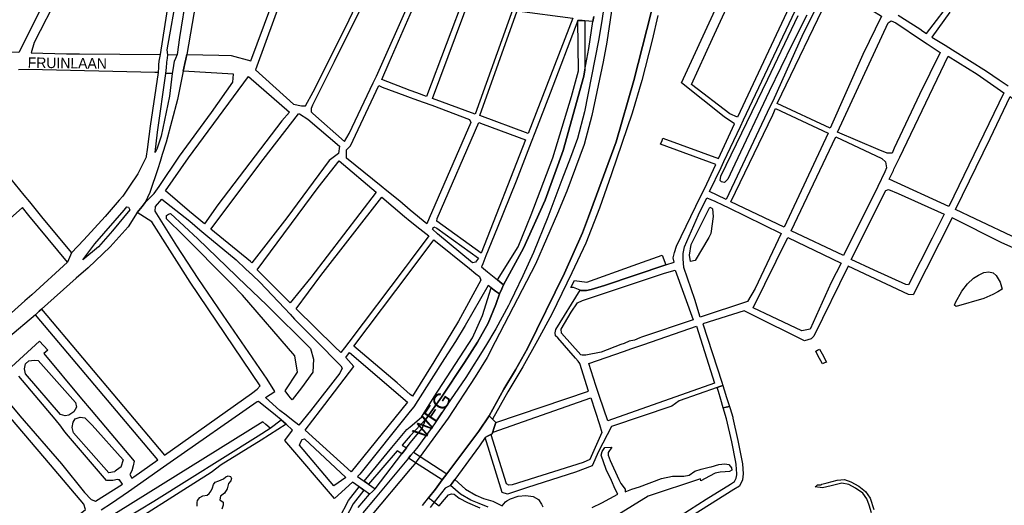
# Model space of a CAD drawing. Header units: metres. Extents: x 89872 to 99175, y 455036 to 468911.
# Tile 67 of 196: x 94626 to 95569, y 462716 to 463180. Entities that reach past the tile are written whole.
import ezdxf
from ezdxf.enums import TextEntityAlignment as Align

# ---------------------------------------------------------------- set-up
doc = ezdxf.new("R2010")
doc.units = ezdxf.units.M
for name, color, linetype in [('Straatnamen', 7, 'Continuous'), ('Straatnamen doorgaand', 7, 'Continuous'), ('Wegdeel doorgaand', 1, 'Continuous')]:
    doc.layers.add(name, color=color, linetype=linetype)
doc.layers.add('Waterdeel', color=7, linetype='Continuous', true_color=0x00aaff)
doc.layers.add('Wegdeel', color=7, linetype='Continuous', true_color=0x9a9a9a)

msp = doc.modelspace()

# ---------------------------------------------------------------- linework, layer by layer
at = {"layer": 'Waterdeel', "lineweight": -3}
for p, q in [((95342.41, 463123.55), (95371.49, 463184.31)), ((95379.62, 463184.78), (95365.89, 463157.7)), ((95365.89, 463157.7), (95343.7, 463111.7)), ((95297.39, 463030.69), (95342.41, 463123.55)), ((95343.7, 463111.7), (95310.74, 463042.11)), ((95310.74, 463042.11), (95304.06, 463027.68)), ((95296.74, 463026.6), (95297.39, 463030.69)), ((95298.03, 463025.09), (95296.74, 463026.6)), ((95304.06, 463027.68), (95300.83, 463024.66)), ((95299.15, 463024.92), (95298.03, 463025.09)), ((95300.83, 463024.66), (95299.15, 463024.92)), ((95268.88, 462965.27), (95286.72, 463000.91)), ((95286.72, 463000.91), (95288.61, 462999.88)), ((95288.61, 462999.88), (95289.23, 462999.54)), ((95289.23, 462999.54), (95290.12, 462992.02)), ((94766.67, 462993.14), (94768.45, 462994.21)), ((94766.67, 462989.94), (94766.67, 462993.14)), ((94783.02, 462973.94), (94766.67, 462989.94)), ((94768.45, 462994.21), (94770.58, 462994.92)), ((94770.58, 462994.92), (94796.52, 462970.74)), ((95290.12, 462992.02), (95287.61, 462975.89)), ((94826.98, 462929.42), (94783.02, 462973.94)), ((94796.52, 462970.74), (94833.26, 462935.38)), ((95285.79, 462972), (95272.86, 462950.01)), ((95287.61, 462975.89), (95285.79, 462972)), ((95267.21, 462955.16), (95268.88, 462965.27)), ((95213.46, 462945.17), (95241.03, 462955.11)), ((95241.03, 462955.11), (95244.6, 462945.83)), ((95268.21, 462948.85), (95267.21, 462955.16)), ((95169.19, 462929.2), (95213.46, 462945.17)), ((95244.6, 462945.83), (95186.01, 462926.05)), ((95272.86, 462950.01), (95268.21, 462948.85)), ((94833.26, 462935.38), (94835.03, 462933.67)), ((94835.03, 462933.67), (94862.62, 462907.11)), ((95533.56, 462927.5), (95539.22, 462932.94)), ((95539.22, 462932.94), (95544, 462935.98)), ((95544, 462935.98), (95549.22, 462938.38)), ((95549.22, 462938.38), (95554, 462939.24)), ((95554, 462939.24), (95558.13, 462938.16)), ((95558.13, 462938.16), (95560.74, 462935.55)), ((95560.74, 462935.55), (95564.71, 462929.2)), ((94828.74, 462927.63), (94826.98, 462929.42)), ((94839.52, 462916.71), (94828.74, 462927.63)), ((95153.68, 462923.97), (95157.11, 462930.71)), ((95156.37, 462924.22), (95153.68, 462923.97)), ((95162.62, 462921.7), (95156.37, 462924.22)), ((95157.11, 462930.71), (95169.19, 462929.2)), ((95186.01, 462926.05), (95173.28, 462922.26)), ((95527.91, 462920.76), (95533.56, 462927.5)), ((95564.71, 462929.2), (95566.54, 462922.58)), ((94889.63, 462858.77), (94839.52, 462916.71)), ((95163.35, 462921.4), (95162.62, 462921.7)), ((95168.62, 462921.4), (95163.35, 462921.4)), ((95173.28, 462922.26), (95168.62, 462921.4)), ((95521.82, 462909.67), (95527.91, 462920.76)), ((95549.22, 462913.58), (95522.47, 462905.97)), ((95557.7, 462917.28), (95549.22, 462913.58)), ((95562.45, 462920.09), (95557.7, 462917.28)), ((95566.54, 462922.58), (95562.45, 462920.09)), ((94862.62, 462907.11), (94904.55, 462865.88)), ((95521.02, 462907.26), (95521.82, 462909.67)), ((95522.47, 462905.97), (95521.02, 462907.26)), ((94892.12, 462843.12), (94889.63, 462858.77)), ((94904.55, 462865.88), (94907.4, 462855.57)), ((94907.4, 462855.57), (94906.69, 462843.12)), ((94880.39, 462825.35), (94892.12, 462843.12)), ((94906.69, 462843.12), (94896.02, 462828.19)), ((94883.86, 462820.53), (94880.39, 462825.35)), ((94886.79, 462816.46), (94883.86, 462820.53)), ((94896.02, 462828.19), (94886.79, 462816.46)), ((94823.44, 462743.02), (94825.67, 462743.89)), ((94825.67, 462743.89), (94827.99, 462743.12)), ((94810.74, 462732.36), (94811.52, 462735.56)), ((94811.52, 462735.56), (94813.36, 462737.79)), ((94813.36, 462737.79), (94816.75, 462738.95)), ((94816.75, 462738.95), (94821.11, 462740.98)), ((94821.11, 462740.98), (94823.44, 462743.02)), ((94825.89, 462736.45), (94824.79, 462731.49)), ((94828.38, 462739.05), (94825.89, 462736.45)), ((94827.99, 462743.12), (94828.77, 462741.47)), ((94828.77, 462741.47), (94828.38, 462739.05)), ((94801.53, 462724.6), (94805.7, 462725.48)), ((94805.7, 462725.48), (94807.64, 462726.83)), ((94807.64, 462726.83), (94809.38, 462729.45)), ((94809.38, 462729.45), (94810.74, 462732.36)), ((94822.18, 462727.32), (94818.21, 462724.41)), ((94824.79, 462731.49), (94822.18, 462727.32)), ((94796.01, 462718.4), (94796.4, 462720.44)), ((94796.01, 462714.82), (94796.01, 462718.4)), ((94796.4, 462720.44), (94798.43, 462723.15)), ((94798.43, 462723.15), (94801.53, 462724.6)), ((94818.21, 462724.41), (94817.82, 462720.83)), ((94817.82, 462720.83), (94820.85, 462718.68)), ((94820.82, 462715.88), (94819.66, 462712.1)), ((94820.85, 462718.68), (94820.82, 462715.88))]:
    msp.add_line(p, q, dxfattribs=at)
for points in [[(95208.51, 463296.14), (95188.23, 463158.78), (95184.63, 463139.97), (95173.96, 463088.72), (95166.36, 463061.04), (95149.98, 463016.34), (95140.9, 462994.79), (95119.74, 462946.41), (95081.4, 462872.07), (95073.49, 462857.01), (95062.05, 462838.75), (95036.41, 462799.21), (95009.46, 462762.27), (95007.38, 462759.41), (95005.17, 462756.38), (95004.5, 462755.47), (95000, 462750.14), (94961.82, 462704.96)], [(95242.95, 463236.54), (95213.9, 463122.32), (95197.1, 463063.47), (95170.74, 462991.75), (95164.82, 462976.33), (95147.79, 462937.73), (95112.33, 462865.67), (95100.73, 462845.3), (95089.74, 462826.71), (95075.68, 462801.18), (95065.5, 462786.65), (95035.01, 462745.78), (95032.79, 462742.8), (95030.66, 462739.93), (95024.15, 462731.16), (95017.54, 462722.97), (95020.32, 462720.83), (95022.99, 462718.78), (95025.03, 462717.23), (95027.75, 462715.17), (95032.83, 462721.33), (95036.76, 462725.85), (95039.44, 462726.6), (95042.12, 462726.27), (95046.97, 462722.67), (95054.75, 462718.23), (95066.55, 462713.38)], [(94614.22, 462635.88), (94628.44, 462643.7), (94647.69, 462655.39), (94656.01, 462660.44), (94718.43, 462697.67), (94727.12, 462703.01), (94754.41, 462719.77), (94854.5, 462782.3), (94865.92, 462789.64), (94861.83, 462793.02), (94858.83, 462795.53), (94720.48, 462709.47), (94647.63, 462665.38), (94625.24, 462651.52)], [(95174.06, 462713.64), (95183.3, 462718.16), (95198.85, 462726.41), (95196.01, 462731.04), (95192.58, 462739.37), (95187.44, 462749.9), (95182.63, 462763.59), (95183.74, 462767.14), (95186.31, 462770.94), (95192.92, 462771.43), (95189.49, 462766.28), (95189.49, 462763.71), (95191.45, 462758.57), (95199.82, 462740.41), (95201.65, 462736.43), (95205.81, 462731.04), (95205.76, 462728.48), (95212.11, 462731.18), (95219.42, 462733.29), (95240.48, 462741.22), (95251.14, 462743.45), (95255.6, 462743.45), (95262.04, 462743.57), (95266.87, 462744.56), (95272.32, 462748.28), (95278.39, 462750.26), (95286.24, 462752.2), (95287.93, 462752.61), (95295.36, 462754.72), (95301.15, 462755.37), (95305.03, 462754.6), (95306.26, 462753.23), (95307.5, 462751.5), (95307.94, 462749.18), (95305.52, 462747.91), (95301.31, 462747.66), (95296.73, 462747.41), (95292.02, 462746.29), (95286.32, 462743.69), (95278.14, 462739.23), (95277.9, 462741.09), (95227.85, 462724.49), (95197.87, 462705.91)], [(95087.9, 462715.17), (95091.06, 462719.06), (95092.43, 462719.85), (95095.88, 462721.83), (95103.29, 462724.59), (95110.51, 462725.14), (95117.73, 462724.2), (95122.91, 462721.23), (95125.68, 462716.78), (95127.02, 462714.09)]]:
    msp.add_lwpolyline(points, dxfattribs=at)
at = {"layer": 'Wegdeel'}
for p, q in [((95160.99, 463131.48), (95160.42, 463179.77)), ((95160.42, 463179.77), (95164.42, 463179.48)), ((95164.42, 463179.48), (95167.14, 463179.28)), ((95167.14, 463179.28), (95167.14, 463132.29)), ((94767.01, 463139.16), (94767.07, 463139.83)), ((94767.07, 463139.83), (94767.46, 463143.65)), ((94767.46, 463143.65), (94767.79, 463146.86)), ((94767.79, 463146.86), (94776.97, 463147.03)), ((94774.02, 463140.52), (94773.72, 463138.79)), ((94775.26, 463143.25), (94774.02, 463140.52)), ((94776.97, 463147.03), (94775.26, 463143.25)), ((94765.96, 463128.93), (94766.54, 463134.58)), ((94766.54, 463134.58), (94767.01, 463139.16)), ((94772.95, 463134.35), (94772, 463128.93)), ((94773.72, 463138.79), (94772.95, 463134.35)), ((95154.27, 463106.84), (95160.99, 463131.48)), ((95167.14, 463132.29), (95166.02, 463126.44)), ((94772, 463128.93), (94765.96, 463128.93)), ((95166.02, 463126.44), (95146.43, 463055.33)), ((95136.36, 463048.05), (95154.27, 463106.84)), ((95146.43, 463055.33), (95129.09, 463007.74)), ((95115.65, 462993.74), (95136.36, 463048.05)), ((95129.09, 463007.74), (95108.38, 462961.83)), ((95103.34, 462962.95), (95115.65, 462993.74)), ((95083.56, 462931.39), (95103.34, 462962.95)), ((95108.38, 462961.83), (95089.29, 462926.7)), ((95069.2, 462897.33), (95077.44, 462923.78)), ((95077.44, 462923.78), (95081.75, 462920.68)), ((95085.88, 462929.49), (95083.56, 462931.39)), ((95089.29, 462926.7), (95085.88, 462929.49)), ((95081.75, 462920.68), (95085.43, 462918.04)), ((95085.43, 462918.04), (95082.07, 462907.96)), ((95082.07, 462907.96), (95074.7, 462890.12)), ((95059.69, 462876.05), (95069.2, 462897.33)), ((95074.7, 462890.12), (95064.23, 462871.68)), ((95022.75, 462819.5), (95059.69, 462876.05)), ((95064.23, 462871.68), (95052.02, 462852.48)), ((95388.12, 462863.29), (95390.01, 462864.2)), ((95390.3, 462859.18), (95388.12, 462863.29)), ((95390.01, 462864.2), (95391.93, 462865.12)), ((95394.62, 462851.07), (95390.3, 462859.18)), ((95391.93, 462865.12), (95394.24, 462860.64)), ((95394.24, 462860.64), (95398.35, 462852.66)), ((95052.02, 462852.48), (95029.84, 462819.21)), ((95396.58, 462851.9), (95394.62, 462851.07)), ((95398.35, 462852.66), (95396.58, 462851.9)), ((95293.84, 462828.57), (95296.27, 462829.43)), ((95296.27, 462829.43), (95299.25, 462830.49)), ((95299.25, 462830.49), (95300.6, 462826.23)), ((95010.87, 462800.14), (95022.75, 462819.5)), ((95029.84, 462819.21), (95015.05, 462798.01)), ((95295.02, 462824.59), (95293.84, 462828.57)), ((95297.31, 462816.87), (95295.02, 462824.59)), ((95300.6, 462826.23), (95302.9, 462818.72)), ((95299.65, 462808.96), (95297.31, 462816.87)), ((95305.46, 462810.37), (95302.3, 462809.6)), ((95302.9, 462818.72), (95305.46, 462810.37)), ((95302.3, 462809.6), (95299.65, 462808.96)), ((95000, 462790.78), (95010.87, 462800.14)), ((95015.05, 462798.01), (95000, 462782.25)), ((94987.12, 462776.69), (94996.85, 462788.38)), ((95000, 462782.25), (94992.33, 462773.33)), ((94996.85, 462788.38), (95000, 462790.78)), ((94982.44, 462771.05), (94987.12, 462776.69)), ((94992.33, 462773.33), (94996.37, 462770.72)), ((94955.73, 462738.93), (94982.44, 462771.05)), ((94987.54, 462767.76), (94960.12, 462735.86)), ((94991.93, 462764.93), (94987.54, 462767.76)), ((94994.36, 462768.1), (94991.93, 462764.93)), ((94996.37, 462770.72), (94994.36, 462768.1)), ((94998.23, 462760.86), (95000.7, 462763.77)), ((95000.7, 462763.77), (95002.98, 462766.46)), ((95002.98, 462766.46), (95009.46, 462762.27)), ((95000, 462759.72), (94998.23, 462760.86)), ((95005.17, 462756.38), (95000, 462759.72)), ((95030.66, 462739.93), (95005.17, 462756.38)), ((95009.46, 462762.27), (95035.01, 462745.78)), ((95035.01, 462745.78), (95032.79, 462742.8)), ((94958.04, 462737.32), (94955.73, 462738.93)), ((94960.12, 462735.86), (94958.04, 462737.32)), ((95032.79, 462742.8), (95030.66, 462739.93)), ((95038.59, 462734.63), (95040.78, 462737.7)), ((95048.22, 462726.35), (95038.59, 462734.63)), ((95040.78, 462737.7), (95042.74, 462740.44)), ((95042.74, 462740.44), (95052.99, 462731.04)), ((95388.6, 462734.1), (95389.97, 462735.18)), ((95389.97, 462735.18), (95393.45, 462735.36)), ((95393.45, 462735.36), (95394.11, 462735.84)), ((95394.11, 462735.84), (95399.24, 462737.27)), ((95402.8, 462734.34), (95394.61, 462732.48)), ((95399.24, 462737.27), (95408.67, 462739.74)), ((95413.15, 462736.81), (95402.8, 462734.34)), ((95408.67, 462739.74), (95415.62, 462740.36)), ((95419.94, 462735.57), (95413.15, 462736.81)), ((95415.62, 462740.36), (95421.64, 462738.04)), ((95426.27, 462732.02), (95419.94, 462735.57)), ((95421.64, 462738.04), (95429.52, 462733.87)), ((95057.85, 462720.75), (95048.22, 462726.35)), ((95052.99, 462731.04), (95062.7, 462725.35)), ((95062.7, 462725.35), (95070.15, 462722.25)), ((95387.73, 462733.41), (95388.6, 462734.1)), ((95394.61, 462732.48), (95387.73, 462733.41)), ((95433.22, 462727.39), (95426.27, 462732.02)), ((95429.52, 462733.87), (95435.7, 462728.93)), ((95437.09, 462721.98), (95433.22, 462727.39)), ((95435.7, 462728.93), (95440.33, 462722.44)), ((95065.97, 462717.57), (95057.85, 462720.75)), ((95074.68, 462713.92), (95065.97, 462717.57)), ((95070.15, 462722.25), (95078.95, 462719.69)), ((95078.95, 462719.69), (95087.9, 462715.17)), ((95439.4, 462715.8), (95437.09, 462721.98)), ((95441.57, 462708.39), (95439.4, 462715.8)), ((95440.33, 462722.44), (95443.88, 462711.79))]:
    msp.add_line(p, q, dxfattribs=at)
for points in [[(94625.43, 463148.87), (94618.11, 463149.2), (94579.54, 463152.6), (94565.6, 463154.98), (94601.93, 463220.43), (94638.62, 463291.33), (94679.26, 463274.64), (94687.48, 463270.96), (94672.86, 463243.75)], [(95015.39, 463106.81), (95006.27, 463110.29), (95000, 463112.68), (94972.86, 463123.2), (94979.87, 463139.32), (95000, 463185.52), (95015.43, 463221.1), (95035.93, 463212.98), (95053.23, 463206.8)], [(95316.7, 463221.39), (95365.35, 463197.75), (95313.41, 463087.21), (95306, 463090.16), (95269.16, 463118.38), (95289.2, 463162.44), (95312.68, 463213.07)], [(95293.93, 463012.5), (95286.5, 463016.07), (95297.72, 463039.09), (95300.1, 463044.76), (95316.09, 463078.21), (95319.09, 463084.49), (95371.33, 463194.94), (95373.5, 463199.54), (95378.18, 463209.49), (95382.11, 463218.65), (95389.69, 463214.97), (95398.24, 463210.92), (95375.98, 463167.14), (95347.14, 463102.44), (95344.38, 463096.86), (95302.3, 463008.47)], [(95401.93, 463076.45), (95351.34, 463100.1), (95403.21, 463208.39), (95431.04, 463194.77), (95441.85, 463189.48), (95451.15, 463183.82), (95433.1, 463146.94)], [(95062.18, 463089.91), (95021.39, 463104.98), (95058.37, 463204.48), (95098.06, 463190.39)], [(95113.01, 463071.53), (95066.59, 463088.56), (95102.48, 463188.98), (95155.52, 463181.91)], [(95460.49, 463179.43), (95464.99, 463177.31), (95489.51, 463160.87), (95494.92, 463157.38), (95507.39, 463149.08), (95487.6, 463108.69), (95463.26, 463057.41), (95461.48, 463052.8), (95456.66, 463052.72), (95447.96, 463056.23), (95409.03, 463072.9), (95457.44, 463177.32)], [(95515.43, 463001.5), (95458.35, 463027.73), (95462.58, 463036.03), (95463.04, 463037.49), (95468.68, 463048.89), (95515, 463145.47), (95542.69, 463128.19), (95568.37, 463110.31)], [(94803.02, 462984.92), (94788.53, 462996.69), (94765.79, 463016.6), (94787.64, 463048.24), (94845.27, 463126.11), (94884.37, 463092.04), (94877, 463083.72), (94815.89, 463003.09)], [(95015.9, 462984.92), (95000, 462998.27), (94990.02, 463006.65), (94977.72, 463016.56), (94972.13, 463021.07), (94938.93, 463047.84), (94938.93, 463052.19), (94938.93, 463055.84), (94942.84, 463059.83), (94969.76, 463117.34), (94973.05, 463115.97), (94994.91, 463108), (95000, 463106.1), (95003.49, 463104.8), (95012.37, 463101.48), (95020.51, 463098.45), (95056.82, 463084.91), (95058.05, 463081.97), (95018.26, 462990.37)], [(95581.36, 462970.55), (95540.68, 462989.78), (95522.07, 462998.68), (95555.13, 463066.56), (95574.34, 463106.77), (95582.31, 463098.96), (95595.58, 463084.19), (95606.7, 463066.59), (95610.52, 463060.32), (95622.57, 463037.28), (95609.52, 463028.94), (95602.41, 463014.19)], [(95357.95, 462981.73), (95306.98, 463006.23), (95347.15, 463089.41), (95349.74, 463095.44), (95400.21, 463071.8)], [(94848.19, 462947.75), (94847.16, 462949.06), (94809.01, 462980.05), (94859.07, 463046.46), (94893.17, 463090.27), (94893.89, 463090.18), (94901.95, 463085.28), (94932.32, 463059.45), (94931.43, 463052.39), (94922.45, 463045.75), (94881.99, 462990.65)], [(95068.02, 462957.02), (95025.45, 462987.61), (95025.7, 462990.06), (95065.5, 463081.96), (95069.81, 463080.5), (95110.28, 463065.4)], [(95414.87, 462954.73), (95364.71, 462978.48), (95407.56, 463068.24), (95451.41, 463047.51), (95454.86, 463044.49), (95456.05, 463038.79), (95454.29, 463034.79), (95447.47, 463020.84)], [(94967.45, 463015.26), (94904.73, 462933.77), (94885.1, 462909.46), (94853.56, 462940.88), (94911.84, 463019.8), (94932.09, 463045.39)], [(95476.83, 462926.8), (95474.55, 462927.03), (95444.26, 462940.8), (95422, 462950.91), (95455.37, 463016.98), (95457.88, 463017.89), (95467.01, 463014.01), (95511.12, 462994.2), (95499.53, 462971.43)], [(94893.26, 462792.45), (94886.42, 462797.72), (94881.09, 462801.83), (94875.23, 462806.34), (94861.36, 462818.73), (94870.26, 462824.64), (94862.97, 462836.44), (94820.87, 462897.51), (94797.06, 462932.71), (94776.51, 462964.07), (94755.67, 462997.09), (94756.19, 463001.67), (94762.23, 463008.78), (94788.88, 462987.45), (94798.48, 462979.46), (94804.41, 462974.53), (94833.3, 462950.48), (94842.59, 462941.78), (94848.87, 462935.88), (94856.05, 462929.15), (94879.57, 462904.24), (94885.03, 462898.46), (94889.27, 462893.96), (94915.89, 462867.12), (94926.78, 462855.98), (94930.5, 462852.39), (94933.69, 462849.17), (94934.76, 462847.03), (94932.63, 462842.06), (94904.55, 462806.15)], [(94933.54, 462861.98), (94927.7, 462867.37), (94890.74, 462903.85), (94914.33, 462935.55), (94972.91, 463010.59), (94994.64, 462992.07), (95000, 462987.74), (95009.27, 462980.25), (95017.89, 462973.51), (95000, 462949.54), (94995.02, 462943.32), (94941.04, 462871.91), (94936.94, 462866.47)], [(95277.5, 462895.88), (95272.52, 462912.65), (95261.74, 462943.2), (95261.3, 462951.63), (95261.12, 462956.71), (95262.48, 462963.1), (95276.07, 462993.61), (95283.96, 463009.92), (95291.46, 463006.64), (95299.66, 463002.92), (95304.24, 463000.58), (95355.2, 462975.91), (95330.32, 462923.21), (95322.85, 462910.83)], [(95059.74, 462947.71), (95026.2, 462975.62), (95021.4, 462980.09), (95022.66, 462982.25), (95025.52, 462980.79), (95065.21, 462952.12), (95062.49, 462948.46), (95061.32, 462948.14)], [(95375.01, 462882.53), (95345.68, 462896.43), (95328.3, 462904.67), (95361.59, 462971.94), (95412.67, 462947.44), (95403.04, 462928.98), (95382.72, 462884.13)], [(95002.06, 462820.14), (95000, 462821.76), (94987.47, 462832.77), (94946.1, 462867.98), (95000, 462939.3), (95022.67, 462969.83), (95056.57, 462942.15), (95062.84, 462937.18), (95066.22, 462934.49), (95067.47, 462931.26), (95046.25, 462891.87), (95022.61, 462852.98)], [(95253.61, 462940.71), (95270.87, 462893.22), (95221.41, 462876.56), (95219.86, 462875.93), (95214.68, 462873.85), (95209.66, 462872.62), (95204.79, 462870.67), (95201.7, 462869.44), (95182.71, 462862.33), (95167.96, 462859.28), (95164.42, 462859.51), (95163.14, 462859.59), (95144.83, 462880.47), (95144.61, 462884.16), (95154.04, 462900.53), (95160.05, 462909.44), (95165.02, 462911.69), (95243.47, 462937.8)], [(95189.08, 462796.6), (95181.23, 462819.83), (95177.68, 462830.39), (95170.95, 462851.23), (95204, 462862.79), (95212.25, 462865.68), (95216.82, 462867.27), (95223.74, 462869.58), (95274.02, 462887.18), (95291.28, 462832.55)], [(94943.32, 462747.59), (94899.51, 462787.46), (94914.14, 462806.66), (94946.13, 462848.46), (94938.21, 462857.21), (94941.9, 462862.01), (94997.3, 462814.29), (94960.9, 462769.53)], [(94669.48, 462801.18), (94665.29, 462802.58), (94631.81, 462841.35), (94630.75, 462846.33), (94631.81, 462850.95), (94635.01, 462853.79), (94639.99, 462854.51), (94643.9, 462854.15), (94679.43, 462813.98), (94680.5, 462809.71), (94678.01, 462805.09), (94673.04, 462801.89)], [(95078.32, 462784.21), (95079.42, 462785.72), (95172.8, 462818.6), (95181.03, 462793.06), (95183.5, 462785.39), (95172.04, 462759.64), (95165.48, 462756.72), (95097.46, 462735.26), (95094.49, 462734.8), (95091.98, 462736.17), (95077.6, 462783.2)], [(94688.32, 462799.4), (94695.42, 462792.3), (94725.27, 462759.23), (94722.79, 462752.12), (94722.31, 462751.79), (94717.45, 462748.36), (94716.74, 462747.86), (94711.41, 462746.79), (94677.65, 462785.18), (94676.26, 462790.28), (94677.3, 462795.14), (94679.08, 462798.34), (94684.05, 462800.11)], [(94898.69, 462779.14), (94938.27, 462742.3), (94926.76, 462734.35), (94894.07, 462773.09), (94894.78, 462775.94), (94896.56, 462778.78)]]:
    msp.add_lwpolyline(points, close=True, dxfattribs=at)
for points in [[(94897.44, 463257.79), (94851.96, 463132.49), (94888.3, 463099.67), (94895.93, 463097.95), (94899.74, 463097.82), (94907.09, 463111.48), (94938.19, 463173.42), (94957.83, 463214.71)], [(95236.85, 463184.31), (95231.46, 463160.93), (95221.56, 463122.36), (95212.51, 463091.02), (95192.69, 463032.84), (95181.27, 462999.88), (95168.13, 462966.7), (95154.78, 462938.18), (95135.51, 462898.73), (95121.9, 462873.33), (95107.63, 462848.25), (95093.36, 462824.29), (95078.7, 462798.17), (95077.15, 462799.71), (95075.68, 462801.18), (95089.74, 462826.71), (95100.73, 462845.3), (95112.33, 462865.67), (95147.79, 462937.73), (95164.82, 462976.33), (95170.74, 462991.75), (95197.1, 463063.47), (95213.9, 463122.32), (95242.95, 463236.54)], [(94614.5, 462844.7), (94645.08, 462872.86), (94653.09, 462864.15), (94649.19, 462860.88), (94685.31, 462817.61), (94694.45, 462806.69), (94735.62, 462758.02), (94734.87, 462753.55), (94733.45, 462748.57), (94731.67, 462745.01), (94733.34, 462741.68), (94735.22, 462742.88), (94758.46, 462759.3), (94641.35, 462897.98), (94644.84, 462901.32), (94647, 462903.39), (94764.71, 462763.63), (94847.87, 462822.76), (94853.56, 462826.77), (94856.4, 462829.97), (94789.24, 462929.15), (94752.64, 462987.09), (94738.63, 462995.74), (94743.23, 463001.64), (94746.12, 463005.35), (94754.69, 463013.93), (94759.47, 463020.92), (94779.11, 463049.66), (94809.57, 463091.63), (94830.28, 463120.76), (94830.78, 463128.27), (94782.69, 463131.04), (94783.31, 463133.98), (94784.26, 463138.48), (94785.12, 463142.78), (94785.98, 463147.03), (94816.66, 463146.45), (94828.57, 463146.22), (94847.33, 463140.91), (94879.62, 463227.65)], [(94663.26, 463204.29), (94639.99, 463158.45), (94637.22, 463148.67), (94671.07, 463147.68), (94683.34, 463147.68), (94760.66, 463146.95), (94760.07, 463143.9), (94759.46, 463140.78), (94759.16, 463139.22), (94759.11, 463138.41), (94758.89, 463134.82), (94758.61, 463129.85), (94755.46, 463129.98), (94634.62, 463132.63), (94624.85, 463132.49)], [(94952.29, 463190.83), (94927.15, 463140.02), (94906.43, 463098.75), (94905.26, 463095.42), (94905.27, 463092.16), (94906.69, 463090.54), (94936.89, 463063.88), (94941.65, 463071.4), (94964.48, 463120.06), (94967.7, 463126.26), (95000, 463198.74)], [(95467.09, 463184.58), (95487.79, 463171.59), (95490.71, 463169.39), (95494.28, 463167.3), (95520.72, 463201.85)], [(95582.78, 462959.44), (95566.31, 462966.98), (95518.91, 462990.71), (95481.39, 462916.98), (95476.88, 462917.54), (95419.18, 462944.6), (95386.21, 462877.6), (95383.7, 462875.09), (95377.33, 462873.1), (95326.74, 462898.22), (95319.51, 462901.77), (95280.1, 462889.4), (95298.25, 462833.55), (95299.25, 462830.49), (95296.27, 462829.43), (95293.84, 462828.57), (95257.48, 462815.66), (95250.39, 462810.48), (95192.8, 462791.16), (95180.35, 462767.14), (95174.15, 462753.41), (95158.17, 462747.47), (95112.39, 462732.76), (95093.03, 462726.35), (95087.93, 462727.96), (95071.72, 462780.43), (95074.07, 462781.77), (95078.32, 462784.21), (95080.65, 462791.13), (95081.93, 462794.96), (95170.79, 462824.83), (95162.21, 462851.44), (95160.67, 462853.69), (95158.09, 462856.39), (95141.32, 462875.91), (95138.97, 462877.9), (95138.65, 462880.7), (95139.24, 462883.78), (95162.62, 462921.7), (95163.35, 462921.4), (95168.62, 462921.4), (95173.28, 462922.26), (95186.01, 462926.05), (95244.6, 462945.83), (95252.61, 462948.52), (95251.71, 462952.65), (95253.05, 462957.55), (95255.01, 462963.55), (95277.97, 463011.15), (95281.53, 463018.67), (95292.46, 463041.87), (95239.65, 463061.22), (95241.04, 463064.79), (95241.93, 463067.07), (95294.96, 463047.64), (95310.46, 463080.89), (95300.54, 463087.48), (95259.66, 463120.13), (95292.04, 463189.75)], [(95516.54, 463187.56), (95499.2, 463163.72), (95512.1, 463156.09), (95519.24, 463151.61), (95551.66, 463131.15), (95563.9, 463122.88), (95572.53, 463116.95)], [(95175.64, 463183.59), (95174.91, 463178.72), (95167.14, 463179.28), (95164.42, 463179.48), (95160.42, 463179.77), (95133.86, 463110.22), (95119.29, 463072.26), (95115.83, 463063.26), (95101.43, 463025.72), (95083.05, 462981), (95072.37, 462954.34), (95069.32, 462946.72), (95068.22, 462943.97), (95074, 462939.23), (95081.95, 462932.71), (95083.56, 462931.39), (95085.88, 462929.49), (95089.29, 462926.7), (95087.62, 462922.96), (95085.43, 462918.04), (95081.75, 462920.68), (95077.44, 462923.78), (95074.45, 462926.08), (95052.54, 462887.72), (95043.39, 462872.35), (95032.93, 462856.23), (95007.3, 462816.02), (95003.35, 462809.83), (95000, 462805.66), (94951.68, 462745.43), (94949.61, 462743.2), (94955.73, 462738.93), (94958.04, 462737.32), (94960.12, 462735.86), (94966.35, 462731.52), (94963.72, 462728.97), (94961.06, 462726.39), (94955.62, 462730.19), (94953.08, 462731.96), (94951.22, 462733.26), (94944.64, 462737.86), (94927.33, 462722.22), (94879.86, 462777.72), (94887.32, 462787.67), (94881.06, 462793.32), (94878.55, 462795.59), (94876.3, 462797.62), (94870.85, 462801.98), (94854.67, 462814.93), (94853.56, 462814.68), (94770.28, 462756.63), (94763.74, 462752.27), (94738.8, 462734.76), (94730.22, 462728.73), (94713.9, 462717.28), (94704.18, 462710.92)], [(94579.85, 463073.86), (94630.14, 463012.5), (94635.41, 463006.08), (94648.34, 462990.3), (94675.73, 462957.42), (94673.76, 462952.92), (94671.75, 462948.34), (94634.84, 462993.15), (94628.89, 463000.74), (94570.16, 462948.71)], [(94584.91, 462850.77), (94626.31, 462801.18), (94666.11, 462755.32), (94688.14, 462727.95), (94694.54, 462721.2), (94698.52, 462719.57), (94724.4, 462736.01), (94721.72, 462740.04), (94720.64, 462740.22), (94719.59, 462740.39), (94715.32, 462739.33), (94709.25, 462739.33), (94670.86, 462784.24), (94668.33, 462787.2), (94665.65, 462791.34), (94660.01, 462798.02), (94625.19, 462839.3)], [(95251.24, 462701.2), (95283.38, 462721.45), (95306.5, 462736.02), (95310.4, 462738.32), (95312.06, 462741.64), (95312.56, 462744.92), (95312.72, 462745.96), (95312.06, 462754.59), (95311.56, 462757.12), (95307.75, 462776.51), (95302.77, 462798.42), (95299.65, 462808.96), (95302.3, 462809.6), (95305.46, 462810.37), (95306.13, 462808.18), (95308.66, 462799.96), (95308.85, 462799.13), (95313.7, 462777.77), (95318.1, 462755.42), (95318.84, 462745.73), (95317.95, 462739.95), (95315.04, 462734), (95309.74, 462730.87), (95254.41, 462696.01)], [(94605.34, 462705.55), (94631.44, 462674.12), (94655.98, 462688.48), (94685.65, 462708.75), (94689.16, 462711.72), (94687.43, 462716.93), (94655.45, 462754.26), (94617.42, 462799.41)], [(94727.12, 462703.01), (94754.41, 462719.77), (94854.5, 462782.3), (94865.92, 462789.64), (94876.3, 462797.62), (94878.55, 462795.59), (94881.06, 462793.32), (94857.21, 462778.04), (94819.13, 462754.39), (94809.26, 462747.03), (94779.74, 462728.2), (94738.7, 462702.01)], [(94932.27, 462703.78), (94940.8, 462720.13), (94951.22, 462733.26), (94953.08, 462731.96), (94955.62, 462730.19), (94945.31, 462717.2), (94934.38, 462696.24)]]:
    msp.add_lwpolyline(points, dxfattribs=at)
at = {"layer": 'Wegdeel doorgaand'}
for points in [[(94806.48, 463266.01), (94785.98, 463147.03), (94785.12, 463142.78), (94784.26, 463138.48), (94783.31, 463133.98), (94782.69, 463131.04), (94777.05, 463104.04), (94766.25, 463063.28), (94762.63, 463051.53), (94760.55, 463044.77), (94758.4, 463037.75), (94750.54, 463015.17), (94746.12, 463005.35), (94743.23, 463001.64), (94738.63, 462995.74), (94729.98, 462982.04), (94712.68, 462963.05), (94691.65, 462942.98), (94680.17, 462932.95), (94647, 462903.39), (94644.84, 462901.32), (94641.35, 462897.98), (94614.65, 462875.6)], [(94785.86, 463205.01), (94779.11, 463163.41), (94776.97, 463147.03), (94775.26, 463143.25), (94774.02, 463140.52), (94773.72, 463138.79), (94772.95, 463134.35), (94772, 463128.93), (94769.52, 463107.25), (94761.7, 463068.86), (94757.43, 463056.41), (94755.89, 463053.21), (94758.14, 463072.77), (94765.96, 463128.93), (94766.54, 463134.58), (94767.01, 463139.16), (94767.07, 463139.83), (94767.46, 463143.65), (94767.79, 463146.86), (94767.28, 463151.45), (94777.33, 463207.49)], [(94769, 463200.71), (94760.66, 463146.95), (94760.07, 463143.9), (94759.46, 463140.78), (94759.16, 463139.22), (94759.11, 463138.41), (94758.89, 463134.82), (94758.61, 463129.85), (94751.04, 463078.45), (94749.73, 463068.59), (94748.08, 463056.14), (94747.22, 463049.66), (94747.13, 463048.95), (94739.13, 463032.95), (94731.28, 463021.17), (94724.92, 463011.62), (94721.42, 463007.62), (94707.86, 462992.07), (94687.6, 462969.68), (94675.73, 462957.42), (94673.76, 462952.92), (94671.75, 462948.34), (94637.74, 462917.21), (94631.01, 462911.21), (94573.86, 462860.31)], [(95184.7, 463187.9), (95183.04, 463177.42), (95180.33, 463160.4), (95166.85, 463092.14), (95160.24, 463066.66), (95153.38, 463048.52), (95145.04, 463027.2), (95131.81, 462991.29), (95118.07, 462957.68), (95107.85, 462935.24), (95099.84, 462918.64), (95095.76, 462910.18), (95094.14, 462906.83), (95081.93, 462884.64), (95071.96, 462867.94), (95053.26, 462837.9), (95038.56, 462816.46), (95023.35, 462793.78), (95007.4, 462771.59), (95002.98, 462766.46), (95000.7, 462763.77), (94998.23, 462760.86), (94971.1, 462728.2), (94966.47, 462722.62), (94954.66, 462708.4)], [(94950.04, 462713.73), (94961.06, 462726.39), (94963.72, 462728.97), (94966.35, 462731.52), (94991.93, 462764.93), (94994.36, 462768.1), (94996.37, 462770.72), (95000, 462775.47), (95011.42, 462789.17), (95015.05, 462798.01), (95029.84, 462819.21), (95052.02, 462852.48), (95064.23, 462871.68), (95074.7, 462890.12), (95082.07, 462907.96), (95085.43, 462918.04), (95087.62, 462922.96), (95089.29, 462926.7), (95108.38, 462961.83), (95129.09, 463007.74), (95146.43, 463055.33), (95166.02, 463126.44), (95167.14, 463132.29), (95171.06, 463152.75), (95174.91, 463178.72), (95175.64, 463183.59)], [(95011.57, 462715.58), (95017.54, 462722.97), (95024.15, 462731.16), (95030.66, 462739.93), (95032.79, 462742.8), (95035.01, 462745.78), (95065.5, 462786.65), (95075.68, 462801.18), (95077.15, 462799.71), (95078.7, 462798.17), (95081.93, 462794.96), (95080.65, 462791.13), (95078.32, 462784.21), (95074.07, 462781.77), (95071.72, 462780.43), (95066.14, 462772.49), (95042.74, 462740.44), (95040.78, 462737.7), (95038.59, 462734.63), (95033.36, 462732.24), (95022.99, 462718.78), (95019.05, 462713.67)]]:
    msp.add_lwpolyline(points, dxfattribs=at)
msp.add_lwpolyline([(94686.54, 462950.48), (94697.91, 462965.77), (94725.98, 462998.11), (94728.58, 463001.38), (94730.25, 463000.96), (94731.67, 462998.47), (94714.97, 462978.21), (94701.46, 462962.92)], close=True, dxfattribs=at)

# ---------------------------------------------------------------- texts
at = {"layer": 'Straatnamen'}
msp.add_text('FRUINLAAN', height=10, rotation=359.31488, dxfattribs=at).set_placement((94671.69, 463138.9), align=Align.MIDDLE_CENTER)
at = {"layer": 'Straatnamen doorgaand'}
msp.add_text('WEG', height=15, rotation=56.47871, dxfattribs=at).set_placement((95020.81, 462802.03), align=Align.MIDDLE_CENTER)

doc.saveas('drawing.dxf')
